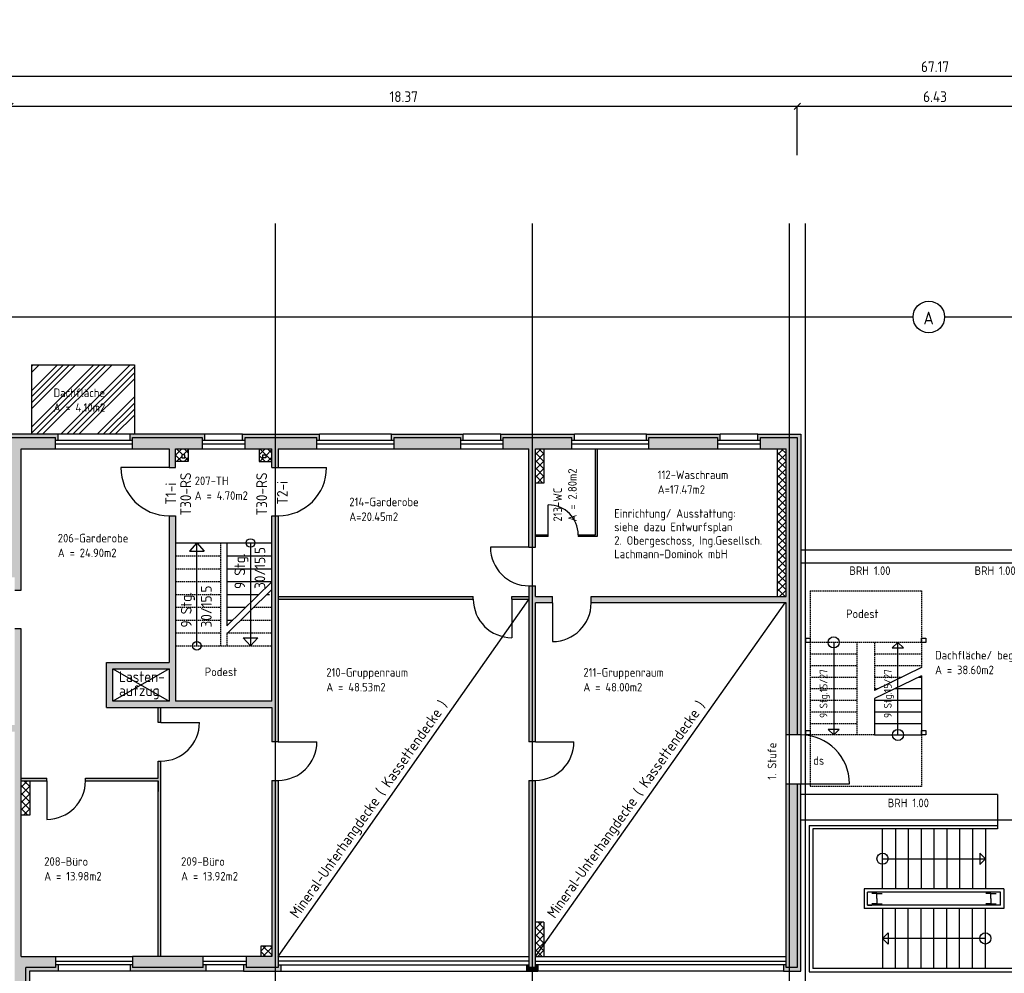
# Model space of a CAD drawing. Extents: x -112620 to -90450, y -13144 to 9644.
# Tile 22 of 34: x -106011 to -103713, y -259 to 1967. Entities that reach past the tile are written whole.
import ezdxf

# ---------------------------------------------------------------- set-up
doc = ezdxf.new("R2010")
doc.units = 0
doc.header["$LTSCALE"] = 0.5
doc.header["$MEASUREMENT"] = 0
doc.linetypes.add('STRICHLINIE', pattern=[19.05, 12.7, -6.35])
doc.layers.get('0').update_dxf_attribs({"linetype": 'CONTINUOUS'})
doc.layers.get('DEFPOINTS').update_dxf_attribs({"linetype": 'CONTINUOUS'})
for name, color, linetype in [('BEMAS', 30, 'CONTINUOUS'), ('BRAND', 12, 'CONTINUOUS'), ('DÄMM', 41, 'CONTINUOUS'), ('HILFSLINIE', 231, 'CONTINUOUS'), ('LAYER1NEUB', 10, 'CONTINUOUS'), ('PROFIL', 200, 'CONTINUOUS'), ('RINGB', 104, 'CONTINUOUS'), ('SCHRAFF', 140, 'CONTINUOUS'), ('SCHRAFF1', 253, 'CONTINUOUS'), ('SCHRAFFB', 254, 'CONTINUOUS'), ('TREPPE', 3, 'CONTINUOUS'), ('WÄRMEÜBER', 240, 'CONTINUOUS')]:
    doc.layers.add(name, color=color, linetype=linetype)
doc.styles.get("Standard").update_dxf_attribs({"font": 'isocp3.shx', "height": 25})
doc.dimstyles.new('M100', dxfattribs={"dimtxt": 35, "dimasz": 15, "dimexe": 5, "dimexo": 5, "dimgap": 10, "dimtad": 1, "dimlfac": 0.01, "dimzin": 0, "dimtxsty": 'STANDARD', "dimblk1": 'OBLIQUE', "dimblk2": 'OBLIQUE', "dimsah": 1, "dimcen": 2.5, "dimdle": 5, "dimazin": 3, "dimtfac": 1, "dimtmove": 0, "dimatfit": 3, "dimtolj": 1, "dimtzin": 0})
pattern_1 = [(45, (-3320, 3310.851), (-8.8388348, 8.8388348), []), (135, (-3320, 3310.851), (-8.8388348, -8.8388348), [])]
pattern_2 = [(45, (-3680, 7521.702), (-8.8388348, 8.8388348), []), (135, (-3680, 7521.702), (-8.8388348, -8.8388348), [])]

# ---------------------------------------------------------------- blocks, each defined once
blk = doc.blocks.new('_OBLIQUE')
at = {"color": 0, "linetype": 'BYBLOCK'}
blk.add_line((-0.5, -0.5), (0.5, 0.5), dxfattribs=at)
blk = doc.blocks.new('*D786')
at = {"color": 0, "linetype": 'BYBLOCK'}
blk.add_line((-104201, -1667.6), (-103548, -1667.6), dxfattribs=at)
at = {"layer": 'DEFPOINTS', "color": 0, "linetype": 'BYBLOCK'}
for p in [(-104196, -1667.6), (-103553, -1667.6), (-103553, -1667.6)]:
    blk.add_point(p, dxfattribs=at)
at = {"color": 0, "linetype": 'BYBLOCK', "xscale": 15, "yscale": 15, "zscale": 15, "rotation": 180}
blk.add_blockref('_OBLIQUE', (-104196, -1667.6), dxfattribs=at)
at = {"color": 0, "linetype": 'BYBLOCK', "xscale": 15, "yscale": 15, "zscale": 15}
blk.add_blockref('_OBLIQUE', (-103553, -1667.6), dxfattribs=at)
at = {"color": 0, "linetype": 'BYBLOCK', "insert": (-103874.5, -1645.1), "char_height": 25, "attachment_point": 5}
blk.add_mtext('\\A1;6.43', dxfattribs=at)
blk = doc.blocks.new('*D787')
at = {"color": 0, "linetype": 'BYBLOCK'}
blk.add_line((-106038, -1667.6), (-104191, -1667.6), dxfattribs=at)
at = {"layer": 'DEFPOINTS', "color": 0, "linetype": 'BYBLOCK'}
for p in [(-106033, -1667.6), (-104196, -1667.6), (-104196, -1667.6)]:
    blk.add_point(p, dxfattribs=at)
at = {"color": 0, "linetype": 'BYBLOCK', "xscale": 15, "yscale": 15, "zscale": 15, "rotation": 180}
blk.add_blockref('_OBLIQUE', (-106033, -1667.6), dxfattribs=at)
at = {"color": 0, "linetype": 'BYBLOCK', "xscale": 15, "yscale": 15, "zscale": 15}
blk.add_blockref('_OBLIQUE', (-104196, -1667.6), dxfattribs=at)
at = {"color": 0, "linetype": 'BYBLOCK', "insert": (-105114.5, -1645.1), "char_height": 25, "attachment_point": 5}
blk.add_mtext('\\A1;18.37', dxfattribs=at)
blk = doc.blocks.new('*D789')
at = {"color": 0, "linetype": 'BYBLOCK'}
blk.add_line((-107238, -1597.6), (-100511, -1597.6), dxfattribs=at)
at = {"layer": 'DEFPOINTS', "color": 0, "linetype": 'BYBLOCK'}
for p in [(-107233, -1597.6), (-100516, -1597.6), (-100516, -1597.6)]:
    blk.add_point(p, dxfattribs=at)
at = {"color": 0, "linetype": 'BYBLOCK', "xscale": 15, "yscale": 15, "zscale": 15, "rotation": 180}
blk.add_blockref('_OBLIQUE', (-107233, -1597.6), dxfattribs=at)
at = {"color": 0, "linetype": 'BYBLOCK', "xscale": 15, "yscale": 15, "zscale": 15}
blk.add_blockref('_OBLIQUE', (-100516, -1597.6), dxfattribs=at)
at = {"color": 0, "linetype": 'BYBLOCK', "insert": (-103874.5, -1575.1), "char_height": 25, "attachment_point": 5}
blk.add_mtext('\\A1;67.17', dxfattribs=at)
blk = doc.blocks.new('*D857')
at = {"color": 0, "linetype": 'BYBLOCK'}
for p, q in [((-107709.7, 7918.6), (-107709.7, 6671.6)), ((-104093, -5451.2), (-103918, -5451.2))]:
    blk.add_line(p, q, dxfattribs=at)
at = {"layer": 'DEFPOINTS', "color": 0, "linetype": 'BYBLOCK'}
for p in [(-107709.7, 7913.6), (-107709.7, 6676.6), (-107709.7, 6676.6), (-104088, -5451.2), (-103923, -5451.2), (-103923, -5451.2)]:
    blk.add_point(p, dxfattribs=at)
at = {"color": 0, "linetype": 'BYBLOCK', "xscale": 15, "yscale": 15, "zscale": 15}
for p, rotation in [((-107709.7, 7913.6), 90), ((-107709.7, 6676.6), 270), ((-104088, -5451.2), 180)]:
    blk.add_blockref('_OBLIQUE', p, dxfattribs=dict(at, rotation=rotation))
blk.add_blockref('_OBLIQUE', (-103923, -5451.2), dxfattribs=at)
at = {"color": 0, "linetype": 'BYBLOCK', "insert": (-107732.2, 7295.1), "char_height": 25, "attachment_point": 5, "rotation": 90}
blk.add_mtext('\\A1;12.37', dxfattribs=at)
at = {"color": 0, "linetype": 'BYBLOCK', "insert": (-104005.5, -5428.7), "char_height": 25, "attachment_point": 5}
blk.add_mtext('\\A1;1.65', dxfattribs=at)
blk = doc.blocks.new('*D858')
at = {"color": 0, "linetype": 'BYBLOCK'}
for p, q in [((-107709.7, 7908.6), (-107709.7, 8218.6)), ((-104843, -5451.2), (-104683, -5451.2))]:
    blk.add_line(p, q, dxfattribs=at)
at = {"layer": 'DEFPOINTS', "color": 0, "linetype": 'BYBLOCK'}
for p in [(-107709.7, 8213.6), (-107709.7, 8213.6), (-107709.7, 7913.6), (-104838, -5451.2), (-104688, -5451.2), (-104688, -5451.2)]:
    blk.add_point(p, dxfattribs=at)
at = {"color": 0, "linetype": 'BYBLOCK', "xscale": 15, "yscale": 15, "zscale": 15}
for p, rotation in [((-107709.7, 8213.6), 90), ((-107709.7, 7913.6), 270), ((-104838, -5451.2), 180)]:
    blk.add_blockref('_OBLIQUE', p, dxfattribs=dict(at, rotation=rotation))
blk.add_blockref('_OBLIQUE', (-104688, -5451.2), dxfattribs=at)
at = {"color": 0, "linetype": 'BYBLOCK', "insert": (-107732.2, 8063.6), "char_height": 25, "attachment_point": 5, "rotation": 90}
blk.add_mtext('\\A1;3.00', dxfattribs=at)
at = {"color": 0, "linetype": 'BYBLOCK', "insert": (-104763, -5428.7), "char_height": 25, "attachment_point": 5}
blk.add_mtext('\\A1;1.50', dxfattribs=at)
blk = doc.blocks.new('*D859')
at = {"color": 0, "linetype": 'BYBLOCK'}
for p, q in [((-100176.1, 8518.6), (-100176.1, 7908.6)), ((-104693, -5451.2), (-104083, -5451.2))]:
    blk.add_line(p, q, dxfattribs=at)
at = {"layer": 'DEFPOINTS', "color": 0, "linetype": 'BYBLOCK'}
for p in [(-100176.1, 8513.6), (-100176.1, 7913.6), (-100176.1, 7913.6), (-104688, -5451.2), (-104088, -5451.2), (-104088, -5451.2)]:
    blk.add_point(p, dxfattribs=at)
at = {"color": 0, "linetype": 'BYBLOCK', "xscale": 15, "yscale": 15, "zscale": 15}
for p, rotation in [((-100176.1, 8513.6), 90), ((-100176.1, 7913.6), 270), ((-104688, -5451.2), 180)]:
    blk.add_blockref('_OBLIQUE', p, dxfattribs=dict(at, rotation=rotation))
blk.add_blockref('_OBLIQUE', (-104088, -5451.2), dxfattribs=at)
at = {"color": 0, "linetype": 'BYBLOCK', "insert": (-100198.6, 8213.6), "char_height": 25, "attachment_point": 5, "rotation": 90}
blk.add_mtext('\\A1;6.00', dxfattribs=at)
at = {"color": 0, "linetype": 'BYBLOCK', "insert": (-104388, -5428.7), "char_height": 25, "attachment_point": 5}
blk.add_mtext('\\A1;6.00', dxfattribs=at)
blk = doc.blocks.new('*D860')
at = {"color": 0, "linetype": 'BYBLOCK'}
for p, q in [((-100176.1, 7918.6), (-100176.1, 6671.6)), ((-104833, -5451.2), (-105428, -5451.2))]:
    blk.add_line(p, q, dxfattribs=at)
at = {"layer": 'DEFPOINTS', "color": 0, "linetype": 'BYBLOCK'}
for p in [(-100176.1, 7913.6), (-100176.1, 6676.6), (-100176.1, 6676.6), (-105423, -5451.2), (-105423, -5451.2), (-104838, -5451.2)]:
    blk.add_point(p, dxfattribs=at)
at = {"color": 0, "linetype": 'BYBLOCK', "xscale": 15, "yscale": 15, "zscale": 15}
for p, rotation in [((-100176.1, 7913.6), 90), ((-100176.1, 6676.6), 270), ((-105423, -5451.2), 180)]:
    blk.add_blockref('_OBLIQUE', p, dxfattribs=dict(at, rotation=rotation))
blk.add_blockref('_OBLIQUE', (-104838, -5451.2), dxfattribs=at)
at = {"color": 0, "linetype": 'BYBLOCK', "insert": (-100198.6, 7295.1), "char_height": 25, "attachment_point": 5, "rotation": 90}
blk.add_mtext('\\A1;12.37', dxfattribs=at)
at = {"color": 0, "linetype": 'BYBLOCK', "insert": (-105130.5, -5428.7), "char_height": 25, "attachment_point": 5}
blk.add_mtext('\\A1;5.85', dxfattribs=at)
blk = doc.blocks.new('*D861')
at = {"color": 0, "linetype": 'BYBLOCK'}
for p, q in [((-103558, 8986.8), (-101711, 8986.8)), ((-105598, -5381.2), (-106038, -5381.2))]:
    blk.add_line(p, q, dxfattribs=at)
at = {"layer": 'DEFPOINTS', "color": 0, "linetype": 'BYBLOCK'}
for p in [(-103553, 8986.8), (-101716, 8986.8), (-101716, 8986.8), (-106033, -5381.2), (-106033, -5381.2), (-105603, -5381.2)]:
    blk.add_point(p, dxfattribs=at)
at = {"color": 0, "linetype": 'BYBLOCK', "xscale": 15, "yscale": 15, "zscale": 15, "rotation": 180}
for p in [(-103553, 8986.8), (-106033, -5381.2)]:
    blk.add_blockref('_OBLIQUE', p, dxfattribs=at)
at = {"color": 0, "linetype": 'BYBLOCK', "xscale": 15, "yscale": 15, "zscale": 15}
for p in [(-101716, 8986.8), (-105603, -5381.2)]:
    blk.add_blockref('_OBLIQUE', p, dxfattribs=at)
at = {"color": 0, "linetype": 'BYBLOCK', "char_height": 25, "attachment_point": 5}
for s, insert in [('\\A1;18.37', (-102634.5, 9009.3)), ('\\A1;4.30', (-105818, -5358.7))]:
    blk.add_mtext(s, dxfattribs=dict(at, insert=insert))

msp = doc.modelspace()

# ---------------------------------------------------------------- hatches: boundary and pattern name
at = {"layer": 'DÄMM'}
for points in [[(-106108.01, 699.878), (-106108.01, 685.111), (-106102.01, 685.111), (-106102.01, 691.878), (-106033.01, 691.878), (-106033.01, 991.878), (-105927.01, 991.878), (-105927.01, 985.111), (-105921.01, 985.111), (-105921.01, 999.878), (-106041.01, 999.878), (-106041.01, 699.878)], [(-105584.51, 991.878), (-105584.51, 985.111), (-105578.51, 985.111), (-105578.51, 999.878), (-105753.01, 999.878), (-105753.01, 985.111), (-105747.01, 985.111), (-105747.01, 991.878)], [(-105490.51, 999.878), (-105490.51, 985.111), (-105484.51, 985.111), (-105484.51, 991.878), (-105317.01, 991.878), (-105317.01, 985.111), (-105311.01, 985.111), (-105311.01, 999.878)], [(-104982.01, 991.878), (-104982.01, 985.111), (-104976.01, 985.111), (-104976.01, 999.878), (-105143.01, 999.878), (-105143.01, 985.111), (-105137.01, 985.111), (-105137.01, 991.878)], [(-104888.01, 999.878), (-104888.01, 985.111), (-104882.01, 985.111), (-104882.01, 991.878), (-104722.01, 991.878), (-104722.01, 985.111), (-104716.01, 985.111), (-104716.01, 999.878)], [(-104548.01, 999.878), (-104548.01, 985.111), (-104542.01, 985.111), (-104542.01, 991.878), (-104382.01, 991.878), (-104382.01, 985.111), (-104376.01, 985.111), (-104376.01, 999.878)], [(-104196.01, 991.878), (-104196.01, 297.878), (-104188.01, 297.878), (-104188.01, 999.878), (-104288.01, 999.878), (-104288.01, 985.111), (-104282.01, 985.111), (-104282.01, 991.878)], [(-104188.01, -253.122), (-104188.01, 183.878), (-104196.01, 183.878), (-104196.01, -245.122), (-104222.01, -245.122), (-104222.01, -238.354), (-104228.01, -238.354), (-104228.01, -253.122)], [(-105996.01, -245.122), (-105996.01, -545.122), (-106022.01, -545.122), (-106022.01, -538.354), (-106028.01, -538.354), (-106028.01, -553.122), (-105988.01, -553.122), (-105988.01, -253.122), (-105921.01, -253.122), (-105921.01, -238.354), (-105927.01, -238.354), (-105927.01, -245.122)], [(-105747.01, -245.122), (-105747.01, -238.354), (-105753.01, -238.354), (-105753.01, -253.122), (-105576.01, -253.122), (-105576.01, -238.354), (-105582.01, -238.354), (-105582.01, -245.122)], [(-105482.01, -245.122), (-105482.01, -238.354), (-105488.01, -238.354), (-105488.01, -253.122), (-105401.01, -253.122), (-105401.01, -238.354), (-105407.01, -238.354), (-105407.01, -245.122)], [(-104822.01, -245.122), (-104822.01, -238.354), (-104828.01, -238.354), (-104828.01, -253.122), (-104801.01, -253.122), (-104801.01, -238.354), (-104807.01, -238.354), (-104807.01, -245.122)]]:
    msp.add_hatch(color=256, dxfattribs=at).paths.add_polyline_path(points)
at = {"layer": 'LAYER1NEUB'}
h = msp.add_hatch(dxfattribs=at)
h.set_pattern_fill('ANSI37', color=256, scale=100, style=0)
h.set_pattern_definition(pattern_1)
h.paths.add_polyline_path([(-105617.01, 935.878), (-105617.01, 965.878), (-105647.01, 965.878), (-105647.01, 935.878)])
h.paths.add_polyline_path([(-105632.51, 944.378), (-105632.51, 951.378), (-105625.51, 951.378), (-105625.51, 944.378)], flags=16)
h = msp.add_hatch(dxfattribs=at)
h.set_pattern_fill('ANSI37', color=256, scale=100, style=0)
h.set_pattern_definition(pattern_1)
h.paths.add_polyline_path([(-105422.01, 935.878), (-105422.01, 965.878), (-105452.01, 965.878), (-105452.01, 935.878)])
h.paths.add_polyline_path([(-105436.51, 944.378), (-105443.51, 944.378), (-105443.51, 951.378), (-105436.51, 951.378)], flags=16)
h = msp.add_hatch(dxfattribs=at)
h.set_pattern_fill('ANSI37', color=256, scale=100, style=0)
h.set_pattern_definition(pattern_2)
h.paths.add_polyline_path([(-104787.01, 965.878), (-104807.01, 965.878), (-104807.01, 885.878), (-104787.01, 885.878)])
h = msp.add_hatch(dxfattribs=at)
h.set_pattern_fill('ANSI37', color=256, scale=100, style=0)
h.set_pattern_definition(pattern_2)
h.paths.add_polyline_path([(-104222.01, 965.878), (-104242.01, 965.878), (-104242.01, 620.878), (-104222.01, 620.878)])
h = msp.add_hatch(dxfattribs=at)
h.set_pattern_fill('ANSI37', color=256, scale=100, style=0)
h.set_pattern_definition([(135, (-207749.021, 6921.702), (8.8388348, 8.8388348), []), (45, (-207749.021, 6921.702), (8.8388348, -8.8388348), [])])
h.paths.add_polyline_path([(-106007.01, 190.878), (-105987.01, 190.878), (-105987.01, 110.878), (-106007.01, 110.878)])
h = msp.add_hatch(dxfattribs=at)
h.set_pattern_fill('ANSI37', color=256, scale=100, style=0)
h.set_pattern_definition([(135, (-206549.021, 6591.702), (8.8388348, 8.8388348), []), (45, (-206549.021, 6591.702), (8.8388348, -8.8388348), [])])
h.paths.add_polyline_path([(-104807.01, -139.122), (-104787.01, -139.122), (-104787.01, -219.122), (-104807.01, -219.122)])
h = msp.add_hatch(dxfattribs=at)
h.set_pattern_fill('ANSI37', color=256, scale=100, style=0)
h.set_pattern_definition([(135, (-207749.021, 3310.851), (8.8388348, 8.8388348), []), (45, (-207749.021, 3310.851), (8.8388348, -8.8388348), [])])
h.paths.add_polyline_path([(-105447.01, -194.122), (-105422.01, -194.122), (-105422.01, -219.122), (-105447.01, -219.122)])
at = {"layer": 'RINGB'}
for points in [[(-105927.01, 991.878), (-106033.01, 991.878), (-106033.01, 691.878), (-106102.01, 691.878), (-106102.01, 665.878), (-106022.01, 665.878), (-106022.01, 635.878), (-106007.01, 635.878), (-106007.01, 965.878), (-105927.01, 965.878)], [(-105584.51, 991.878), (-105747.01, 991.878), (-105747.01, 965.878), (-105662.01, 965.878), (-105662.01, 921.878), (-105647.01, 921.878), (-105647.01, 965.878), (-105584.51, 965.878)], [(-105317.01, 991.878), (-105484.51, 991.878), (-105484.51, 965.878), (-105422.01, 965.878), (-105422.01, 921.878), (-105407.01, 921.878), (-105407.01, 965.878), (-105317.01, 965.878)], [(-104982.01, 991.878), (-105137.01, 991.878), (-105137.01, 965.878), (-104982.01, 965.878)], [(-104722.01, 965.878), (-104722.01, 991.878), (-104882.01, 991.878), (-104882.01, 965.878), (-104822.01, 965.878), (-104822.01, 735.878), (-104807.01, 735.878), (-104807.01, 965.878)], [(-104196.01, 991.878), (-104282.01, 991.878), (-104282.01, 965.878), (-104222.01, 965.878), (-104222.01, 620.878), (-104677.01, 620.878), (-104677.01, 605.878), (-104222.01, 605.878), (-104222.01, 297.878), (-104196.01, 297.878)], [(-104382.01, 965.878), (-104382.01, 991.878), (-104542.01, 991.878), (-104542.01, 965.878)], [(-104767.01, 620.878), (-104807.01, 620.878), (-104807.01, 645.878), (-104822.01, 645.878), (-104822.01, 281.878), (-104807.01, 281.878), (-104807.01, 605.878), (-104767.01, 605.878)], [(-106007.01, 545.878), (-106022.01, 545.878), (-106022.01, 320.878), (-106477.01, 320.878), (-106477.01, 305.878), (-106022.01, 305.878), (-106022.01, -545.122), (-105996.01, -545.122), (-105996.01, -245.122), (-105927.01, -245.122), (-105927.01, -219.122), (-106007.01, -219.122)], [(-105407.01, 191.878), (-105422.01, 191.878), (-105422.01, -219.122), (-105482.01, -219.122), (-105482.01, -245.122), (-105407.01, -245.122)], [(-104807.01, 191.878), (-104822.01, 191.878), (-104822.01, -245.122), (-104807.01, -245.122)], [(-104196.01, 183.878), (-104222.01, 183.878), (-104222.01, -245.122), (-104196.01, -245.122)], [(-105582.01, -219.122), (-105747.01, -219.122), (-105747.01, -245.122), (-105582.01, -245.122)]]:
    msp.add_hatch(color=256, dxfattribs=at).paths.add_polyline_path(points)
h = msp.add_hatch(color=256, dxfattribs=at)
h.paths.add_polyline_path([(-104777.01, 764.878), (-104807.01, 764.878), (-104807.01, 760.878), (-104777.01, 760.878)])
h.paths.add_polyline_path([(-104663.01, 965.878), (-104667.01, 965.878), (-104667.01, 764.878), (-104707.01, 764.878), (-104707.01, 760.878), (-104663.01, 760.878)])
h = msp.add_hatch(color=256, dxfattribs=at)
h.paths.add_polyline_path([(-105647.01, 809.378), (-105662.01, 809.378), (-105662.01, 466.878), (-105808.01, 466.878), (-105808.01, 361.878), (-105422.01, 361.878), (-105422.01, 281.878), (-105407.01, 281.878), (-105407.01, 809.378), (-105422.01, 809.378), (-105422.01, 376.878), (-105647.01, 376.878)])
h.paths.add_polyline_path([(-105662.01, 451.878), (-105662.01, 376.878), (-105793.01, 376.878), (-105793.01, 451.878)], flags=16)
h = msp.add_hatch(color=256, dxfattribs=at)
h.paths.add_polyline_path([(-104822.01, 620.878), (-104862.01, 620.878), (-104862.01, 614.878), (-104822.01, 614.878)])
h.paths.add_polyline_path([(-104952.01, 620.878), (-105407.01, 620.878), (-105407.01, 614.878), (-104952.01, 614.878)])
h = msp.add_hatch(color=256, dxfattribs=at)
h.paths.add_polyline_path([(-105681.01, 236.878), (-105687.01, 236.878), (-105687.01, 196.878), (-105857.01, 196.878), (-105857.01, 190.878), (-105687.01, 190.878), (-105687.01, -219.122), (-105681.01, -219.122)])
h.paths.add_polyline_path([(-105947.01, 196.878), (-106007.01, 196.878), (-106007.01, 190.878), (-105947.01, 190.878)])
h.paths.add_polyline_path([(-105681.01, 361.878), (-105687.01, 361.878), (-105687.01, 326.878), (-105681.01, 326.878)])
at = {"layer": 'SCHRAFF1'}
h = msp.add_hatch(dxfattribs=at)
h.set_pattern_fill('ANSI34', color=256, scale=80, style=0)
h.paths.add_polyline_path([(-105743.01, 1161.878), (-105983.01, 1161.878), (-105983.01, 999.878), (-105921.01, 999.878), (-105753.01, 999.878), (-105743.01, 999.878)])
h.paths.add_polyline_path([(-105933.311, 1048.313), (-105802.604, 1048.313), (-105802.604, 1076.831), (-105933.311, 1076.831)], flags=24)
h.paths.add_polyline_path([(-105933.628, 1081.293), (-105799.488, 1081.293), (-105799.488, 1111.711), (-105933.628, 1111.711)], flags=24)

# ---------------------------------------------------------------- linework, layer by layer
at = {"layer": 'BEMAS'}
msp.add_line((-104196.01, 1651.335), (-104196.01, 1765.135), dxfattribs=at)
at = {"layer": 'HILFSLINIE'}
for p, q in [((-105414.51, 1491.878), (-105414.51, -742.981)), ((-104814.51, 1491.878), (-104814.51, -742.981)), ((-104214.51, 1491.878), (-104214.51, -351.652)), ((-104177.51, 1491.878), (-104177.51, -277.568)), ((-107422.592, 1273.378), (-103925.799, 1273.378)), ((-103852.06, 1273.378), (-103553.01, 1273.378))]:
    msp.add_line(p, q, dxfattribs=at)
msp.add_circle((-103888.929, 1273.378), 36.869, dxfattribs=at)
at = {"layer": 'LAYER1NEUB'}
for p, q in [((-105617.01, 965.878), (-105617.01, 935.878)), ((-105452.01, 965.878), (-105452.01, 935.878)), ((-104787.01, 965.878), (-104787.01, 885.878)), ((-104787.01, 965.878), (-104787.01, 885.878)), ((-104242.01, 620.878), (-104242.01, 965.878)), ((-105617.01, 935.878), (-105647.01, 935.878)), ((-105452.01, 935.878), (-105422.01, 935.878)), ((-104787.01, 885.878), (-104807.01, 885.878)), ((-104787.01, 885.878), (-104807.01, 885.878)), ((-104777.01, 764.878), (-104777.01, 834.878)), ((-104822.01, 735.878), (-104912.01, 735.878)), ((-105407.01, -219.122), (-104822.01, 613.611)), ((-104862.01, 614.878), (-104862.01, 524.878)), ((-104807.01, -219.122), (-104224.158, 605.878)), ((-104767.01, 605.878), (-104767.01, 515.878)), ((-105681.01, 326.878), (-105591.01, 326.878)), ((-105407.01, 281.878), (-105317.01, 281.878)), ((-104807.01, 281.878), (-104717.01, 281.878)), ((-105987.01, 190.878), (-105987.01, 110.878)), ((-105947.01, 190.878), (-105947.01, 100.878)), ((-104188.01, 183.878), (-104074.01, 183.878)), ((-105987.01, 110.878), (-106007.01, 110.878)), ((-103729.01, 99.878), (-103724.51, 99.878)), ((-104787.01, -139.122), (-104807.01, -139.122)), ((-104787.01, -139.122), (-104787.01, -219.122)), ((-105447.01, -219.122), (-105447.01, -194.122)), ((-105447.01, -194.122), (-105422.01, -194.122))]:
    msp.add_line(p, q, dxfattribs=at)
for centre, radius, start, end in [((-104777.01, 764.878), 70, 0, 90), ((-104822.01, 735.878), 90, 180, 270), ((-104862.01, 614.878), 90, 180, 270), ((-104767.01, 605.878), 90, 270, 0), ((-105681.01, 326.878), 90, 270, 0), ((-105407.01, 281.878), 90, 270, 0), ((-104807.01, 281.878), 90, 270, 0), ((-104188.01, 183.878), 114, 0, 90), ((-105947.01, 190.878), 90, 270, 0)]:
    msp.add_arc(centre, radius, start, end, dxfattribs=at)
at = {"layer": 'PROFIL'}
for p, q in [((-105625.51, 951.378), (-105632.51, 951.378)), ((-105632.51, 951.378), (-105632.51, 944.378)), ((-105632.51, 944.378), (-105625.51, 944.378)), ((-105625.51, 944.378), (-105625.51, 951.378)), ((-105443.51, 951.378), (-105436.51, 951.378)), ((-105443.51, 944.378), (-105443.51, 951.378)), ((-105436.51, 944.378), (-105443.51, 944.378)), ((-105436.51, 951.378), (-105436.51, 944.378)), ((-104188.01, 699.878), (-103563.639, 699.878)), ((-104176.01, 513.878), (-104176.01, 523.878)), ((-104176.01, 523.878), (-104166.01, 523.878)), ((-104166.01, 513.878), (-104176.01, 513.878)), ((-104166.01, 523.878), (-104166.01, 513.878)), ((-104111.01, 513.878), (-104111.01, 297.878)), ((-103961.01, 513.878), (-103974.164, 500.805)), ((-103961.01, 297.878), (-103961.01, 513.878)), ((-103961.01, 513.878), (-103947.857, 500.805)), ((-103906.01, 513.878), (-103906.01, 523.878)), ((-103906.01, 523.878), (-103896.01, 523.878)), ((-103896.01, 513.878), (-103906.01, 513.878)), ((-103896.01, 523.878), (-103896.01, 513.878)), ((-103974.164, 500.805), (-103947.857, 500.805)), ((-103906.01, 455.05), (-104016.01, 401.784)), ((-103906.01, 436.004), (-104016.01, 382.738)), ((-103912.464, 432.878), (-103906.01, 432.878)), ((-103906.01, 436.004), (-103906.01, 297.878)), ((-103968.223, 405.878), (-103906.01, 405.878)), ((-104016.01, 382.738), (-104016.01, 297.878)), ((-104016.01, 378.878), (-103906.01, 378.878)), ((-104016.01, 351.878), (-103906.01, 351.878)), ((-104016.01, 324.878), (-103906.01, 324.878)), ((-104176.01, 297.878), (-104176.01, 307.878)), ((-104176.01, 307.878), (-104166.01, 307.878)), ((-104166.01, 307.878), (-104166.01, 297.878)), ((-104111.01, 297.878), (-104124.164, 310.952)), ((-104097.857, 310.952), (-104124.164, 310.952)), ((-104111.01, 297.878), (-104097.857, 310.952)), ((-103906.01, 297.878), (-103906.01, 307.878)), ((-103906.01, 307.878), (-103896.01, 307.878)), ((-103896.01, 307.878), (-103896.01, 297.878)), ((-104166.01, 297.878), (-104176.01, 297.878)), ((-104016.01, 297.878), (-103906.01, 297.878)), ((-103896.01, 297.878), (-103906.01, 297.878)), ((-103729.01, 158.878), (-104188.01, 158.878)), ((-103729.01, 158.878), (-103729.01, 78.878)), ((-104168.01, 86.878), (-103729.01, 86.878)), ((-104168.01, 86.878), (-104168.01, -255.122)), ((-104160.01, 78.878), (-104160.01, -247.122)), ((-103729.01, 78.878), (-104160.01, 78.878)), ((-103997.01, -61.122), (-103997.01, 78.878)), ((-103967.01, 78.878), (-103967.01, -61.122)), ((-103937.01, 78.878), (-103937.01, -61.122)), ((-103907.01, 78.878), (-103907.01, -61.122)), ((-103877.01, 78.878), (-103877.01, -61.122)), ((-103847.01, 78.878), (-103847.01, -61.122)), ((-103817.01, 78.878), (-103817.01, -61.122)), ((-103787.01, 78.878), (-103787.01, -61.122)), ((-103757.01, 78.878), (-103757.01, -61.122)), ((-103997.01, 8.878), (-103757.01, 8.878)), ((-103757.01, 8.878), (-103770.084, 22.032)), ((-103770.084, 22.032), (-103770.084, -4.275)), ((-103757.01, 8.878), (-103770.084, -4.275)), ((-103714.01, -61.122), (-104040.01, -61.122)), ((-104040.01, -61.122), (-104040.01, -107.122)), ((-103714.01, -61.122), (-103714.01, -107.122)), ((-103722.01, -69.122), (-104032.01, -69.122)), ((-104032.01, -99.122), (-104032.01, -69.122)), ((-104010.01, -72.122), (-104022.01, -72.122)), ((-104010.01, -84.122), (-104010.01, -72.122)), ((-104010.01, -72.122), (-103998.01, -72.122)), ((-104010.01, -84.122), (-104010.01, -96.122)), ((-103744.01, -72.122), (-103756.01, -72.122)), ((-103744.01, -84.122), (-103744.01, -72.122)), ((-103744.01, -72.122), (-103732.01, -72.122)), ((-103744.01, -84.122), (-103744.01, -96.122)), ((-103722.01, -99.122), (-103722.01, -69.122)), ((-103714.01, -107.122), (-104040.01, -107.122)), ((-103722.01, -99.122), (-104032.01, -99.122)), ((-104032.01, -99.122), (-104022.01, -99.122)), ((-104010.01, -96.122), (-104022.01, -96.122)), ((-104010.01, -96.122), (-103998.01, -96.122)), ((-103997.01, -107.122), (-103997.01, -247.122)), ((-103967.01, -247.122), (-103967.01, -107.122)), ((-103937.01, -247.122), (-103937.01, -107.122)), ((-103907.01, -247.122), (-103907.01, -107.122)), ((-103877.01, -247.122), (-103877.01, -107.122)), ((-103847.01, -247.122), (-103847.01, -107.122)), ((-103817.01, -247.122), (-103817.01, -107.122)), ((-103787.01, -247.122), (-103787.01, -107.122)), ((-103757.01, -247.122), (-103757.01, -107.122)), ((-103744.01, -96.122), (-103756.01, -96.122)), ((-103744.01, -96.122), (-103732.01, -96.122)), ((-103997.01, -177.122), (-103983.937, -163.968)), ((-103757.01, -177.122), (-103997.01, -177.122)), ((-103997.01, -177.122), (-103983.937, -190.275)), ((-103983.937, -163.968), (-103983.937, -190.275)), ((-103594.01, -247.122), (-104160.01, -247.122)), ((-104168.01, -255.122), (-103586.01, -255.122))]:
    msp.add_line(p, q, dxfattribs=at)
at = {"layer": 'PROFIL', "linetype": 'STRICHLINIE', "ltscale": 0.5}
for p, q in [((-104166.01, 633.878), (-104166.01, 177.878)), ((-104166.01, 633.878), (-103906.01, 633.878)), ((-103906.01, 633.878), (-103906.01, 455.05)), ((-103906.01, 513.878), (-104166.01, 513.878)), ((-104056.01, 297.878), (-104056.01, 513.878)), ((-103906.01, 513.878), (-104016.01, 513.878)), ((-104016.01, 513.878), (-104016.01, 401.784)), ((-104166.01, 486.878), (-104056.01, 486.878)), ((-104016.01, 486.878), (-103906.01, 486.878)), ((-104166.01, 459.878), (-104056.01, 459.878)), ((-104016.01, 459.878), (-103906.01, 459.878)), ((-104166.01, 432.878), (-104056.01, 432.878)), ((-104016.01, 432.878), (-103951.797, 432.878)), ((-104166.01, 405.878), (-104056.01, 405.878)), ((-104016.01, 405.878), (-104007.555, 405.878)), ((-104166.01, 378.878), (-104056.01, 378.878)), ((-104166.01, 351.878), (-104056.01, 351.878)), ((-104166.01, 324.878), (-104056.01, 324.878)), ((-104016.01, 297.878), (-104166.01, 297.878)), ((-103906.01, 297.878), (-103906.01, 177.878)), ((-103906.01, 177.878), (-104166.01, 177.878))]:
    msp.add_line(p, q, dxfattribs=at)
at = {"layer": 'PROFIL'}
for centre in [(-104111.01, 513.878), (-103961.01, 297.878), (-103997.01, 8.878), (-103757.01, -177.122)]:
    msp.add_circle(centre, 13.018, dxfattribs=at)
at = {"layer": 'SCHRAFF'}
for p, q in [((-106033.01, 991.878), (-105927.01, 991.878)), ((-105927.01, 965.878), (-105927.01, 991.878)), ((-105747.01, 965.878), (-105747.01, 991.878)), ((-105747.01, 991.878), (-105584.51, 991.878)), ((-105584.51, 991.878), (-105584.51, 965.878)), ((-105484.51, 965.878), (-105484.51, 991.878)), ((-105484.51, 991.878), (-105317.01, 991.878)), ((-105317.01, 965.878), (-105317.01, 991.878)), ((-105137.01, 965.878), (-105137.01, 991.878)), ((-105137.01, 991.878), (-104982.01, 991.878)), ((-104982.01, 991.878), (-104982.01, 965.878)), ((-104882.01, 965.878), (-104882.01, 991.878)), ((-104882.01, 991.878), (-104722.01, 991.878)), ((-104722.01, 965.878), (-104722.01, 991.878)), ((-104542.01, 965.878), (-104542.01, 991.878)), ((-104542.01, 991.878), (-104382.01, 991.878)), ((-104382.01, 991.878), (-104382.01, 965.878)), ((-104282.01, 965.878), (-104282.01, 991.878)), ((-104282.01, 991.878), (-104196.01, 991.878)), ((-104196.01, 991.878), (-104196.01, 297.878)), ((-106007.01, 635.878), (-106007.01, 965.878)), ((-106007.01, 965.878), (-105662.01, 965.878)), ((-105747.01, 985.111), (-105927.01, 985.111)), ((-105927.01, 977.111), (-105747.01, 977.111)), ((-105779.01, 965.878), (-105662.01, 965.878)), ((-105662.01, 965.878), (-105662.01, 921.878)), ((-105647.01, 921.878), (-105647.01, 965.878)), ((-105647.01, 965.878), (-105422.01, 965.878)), ((-105484.51, 985.111), (-105584.51, 985.111)), ((-105584.51, 977.111), (-105484.51, 977.111)), ((-105422.01, 921.878), (-105422.01, 965.878)), ((-105407.01, 965.878), (-105407.01, 921.878)), ((-105407.01, 965.878), (-104822.01, 965.878)), ((-105137.01, 985.111), (-105317.01, 985.111)), ((-105317.01, 977.111), (-105137.01, 977.111)), ((-104882.01, 985.111), (-104982.01, 985.111)), ((-104982.01, 977.111), (-104882.01, 977.111)), ((-104822.01, 735.878), (-104822.01, 965.878)), ((-104807.01, 965.878), (-104222.01, 965.878)), ((-104807.01, 735.878), (-104807.01, 965.878)), ((-104542.01, 985.111), (-104722.01, 985.111)), ((-104722.01, 977.111), (-104542.01, 977.111)), ((-104667.01, 764.878), (-104667.01, 965.878)), ((-104663.01, 965.878), (-104663.01, 760.878)), ((-104282.01, 985.111), (-104382.01, 985.111)), ((-104382.01, 977.111), (-104282.01, 977.111)), ((-104222.01, 620.878), (-104222.01, 965.878)), ((-105662.01, 921.878), (-105774.51, 921.878)), ((-105662.01, 921.878), (-105647.01, 921.878)), ((-105422.01, 921.878), (-105407.01, 921.878)), ((-105407.01, 921.878), (-105294.51, 921.878)), ((-105662.01, 809.378), (-105662.01, 466.878)), ((-105662.01, 809.378), (-105647.01, 809.378)), ((-105647.01, 809.378), (-105647.01, 376.878)), ((-105422.01, 376.878), (-105422.01, 809.378)), ((-105422.01, 809.378), (-105407.01, 809.378)), ((-105407.01, 809.378), (-105407.01, 281.878)), ((-104807.01, 764.878), (-104777.01, 764.878)), ((-104777.01, 760.878), (-104807.01, 760.878)), ((-104777.01, 760.878), (-104777.01, 764.878)), ((-104707.01, 764.878), (-104707.01, 760.878)), ((-104707.01, 764.878), (-104667.01, 764.878)), ((-104663.01, 760.878), (-104707.01, 760.878)), ((-104822.01, 735.878), (-104807.01, 735.878)), ((-104188.01, 729.878), (-103563.639, 729.878)), ((-104822.01, 645.878), (-104807.01, 645.878)), ((-104822.01, 645.878), (-104822.01, 281.878)), ((-104807.01, 620.878), (-104807.01, 645.878)), ((-106022.01, 635.878), (-106007.01, 635.878)), ((-105407.01, 620.878), (-104952.01, 620.878)), ((-104952.01, 614.878), (-104952.01, 620.878)), ((-104862.01, 614.878), (-104862.01, 620.878)), ((-104862.01, 620.878), (-104822.01, 620.878)), ((-104807.01, 620.878), (-104767.01, 620.878)), ((-104767.01, 605.878), (-104767.01, 620.878)), ((-104677.01, 605.878), (-104677.01, 620.878)), ((-104677.01, 620.878), (-104222.01, 620.878)), ((-105407.01, 614.878), (-104952.01, 614.878)), ((-104862.01, 614.878), (-104822.01, 614.878)), ((-104767.01, 605.878), (-104807.01, 605.878)), ((-104807.01, 281.878), (-104807.01, 605.878)), ((-104222.01, 605.878), (-104677.01, 605.878)), ((-104222.01, -245.122), (-104222.01, 605.878)), ((-106007.01, 545.878), (-106022.01, 545.878)), ((-106007.01, -219.122), (-106007.01, 545.878)), ((-105808.01, 361.878), (-105808.01, 466.878)), ((-105808.01, 466.878), (-105662.01, 466.878)), ((-105793.01, 376.878), (-105793.01, 451.878)), ((-105793.01, 451.878), (-105662.01, 451.878)), ((-105793.01, 451.878), (-105662.01, 376.878)), ((-105662.01, 451.878), (-105793.01, 376.878)), ((-105662.01, 451.878), (-105662.01, 376.878)), ((-105662.01, 376.878), (-105793.01, 376.878)), ((-105422.01, 376.878), (-105647.01, 376.878)), ((-105808.01, 361.878), (-105422.01, 361.878)), ((-105687.01, 326.878), (-105687.01, 361.878)), ((-105681.01, 326.878), (-105681.01, 361.878)), ((-105422.01, 361.878), (-105422.01, 281.878)), ((-105681.01, 326.878), (-105687.01, 326.878)), ((-105407.01, 281.878), (-105422.01, 281.878)), ((-104807.01, 281.878), (-104822.01, 281.878)), ((-104188.01, 297.878), (-104222.01, 297.878)), ((-104188.01, 297.878), (-104188.01, 183.878)), ((-105687.01, 236.878), (-105681.01, 236.878)), ((-105687.01, 196.878), (-105687.01, 236.878)), ((-105681.01, -219.122), (-105681.01, 236.878)), ((-106007.01, 196.878), (-105947.01, 196.878)), ((-106007.01, 190.878), (-105947.01, 190.878)), ((-106007.01, 190.878), (-105947.01, 190.878)), ((-105947.01, 190.878), (-105947.01, 196.878)), ((-105857.01, 190.878), (-105857.01, 196.878)), ((-105857.01, 196.878), (-105687.01, 196.878)), ((-105857.01, 190.878), (-105691.01, 190.878)), ((-105857.01, 190.878), (-105687.01, 190.878)), ((-105687.01, 190.878), (-105687.01, 165.878)), ((-105687.01, -219.122), (-105687.01, 190.878)), ((-105422.01, 191.878), (-105407.01, 191.878)), ((-105422.01, 191.878), (-105422.01, -219.122)), ((-105407.01, 191.878), (-105407.01, -245.122)), ((-104822.01, 191.878), (-104822.01, -245.122)), ((-104822.01, 191.878), (-104807.01, 191.878)), ((-104807.01, -245.122), (-104807.01, 191.878)), ((-104222.01, 183.878), (-104188.01, 183.878)), ((-104196.01, 183.878), (-104196.01, -245.122)), ((-104188.01, 99.878), (-103561.01, 99.878)), ((-106007.01, -219.122), (-105747.01, -219.122)), ((-105927.01, -219.122), (-105927.01, -245.122)), ((-105747.01, -219.122), (-105747.01, -245.122)), ((-105422.01, -219.122), (-105747.01, -219.122)), ((-105582.01, -245.122), (-105582.01, -219.122)), ((-105482.01, -219.122), (-105482.01, -245.122)), ((-105407.01, -219.122), (-104822.01, -219.122)), ((-104807.01, -219.122), (-104222.01, -219.122)), ((-105996.01, -545.122), (-105996.01, -245.122)), ((-105927.01, -245.122), (-105996.01, -245.122)), ((-105927.01, -230.354), (-105747.01, -230.354)), ((-105747.01, -238.354), (-105927.01, -238.354)), ((-105582.01, -245.122), (-105747.01, -245.122)), ((-105582.01, -230.354), (-105482.01, -230.354)), ((-105482.01, -238.354), (-105582.01, -238.354)), ((-105407.01, -245.122), (-105482.01, -245.122)), ((-104822.01, -230.354), (-105407.01, -230.354)), ((-105407.01, -238.354), (-104822.01, -238.354)), ((-104807.01, -245.122), (-104822.01, -245.122)), ((-104807.01, -230.354), (-104222.01, -230.354)), ((-104222.01, -238.354), (-104807.01, -238.354)), ((-104196.01, -245.122), (-104222.01, -245.122))]:
    msp.add_line(p, q, dxfattribs=at)
for centre, start, end in [((-105662.01, 921.878), 180, 270), ((-105407.01, 921.878), 270, 0)]:
    msp.add_arc(centre, 112.5, start, end, dxfattribs=at)
at = {"layer": 'SCHRAFFB'}
for p, q in [((-105983.01, 1161.878), (-105743.01, 1161.878)), ((-105983.01, 1161.878), (-105983.01, 999.878)), ((-105743.01, 1161.878), (-105743.01, 999.878)), ((-105753.01, 999.878), (-105921.01, 999.878)), ((-105490.51, 999.878), (-105578.51, 999.878)), ((-105143.01, 999.878), (-105311.01, 999.878)), ((-104888.01, 999.878), (-104976.01, 999.878)), ((-104548.01, 999.878), (-104716.01, 999.878)), ((-104288.01, 999.878), (-104376.01, 999.878)), ((-105753.01, -253.122), (-105921.01, -253.122)), ((-105488.01, -253.122), (-105576.01, -253.122)), ((-105401.01, -253.122), (-104828.01, -253.122)), ((-104228.01, -253.122), (-104801.01, -253.122))]:
    msp.add_line(p, q, dxfattribs=at)
at = {"layer": 'TREPPE'}
for p, q in [((-105647.01, 745.878), (-105527.01, 745.878)), ((-105597.01, 745.878), (-105614.086, 727.14)), ((-105597.01, 505.878), (-105597.01, 745.878)), ((-105597.01, 745.878), (-105579.934, 727.14)), ((-105527.01, 745.878), (-105527.01, 552.601)), ((-105527.01, 745.878), (-105422.01, 745.878)), ((-105472.01, 745.878), (-105472.01, 505.878)), ((-105614.086, 727.14), (-105579.934, 727.14)), ((-105527.01, 715.878), (-105422.01, 715.878)), ((-105527.01, 685.878), (-105422.01, 685.878)), ((-105527.01, 655.878), (-105422.01, 655.878)), ((-105527.01, 552.601), (-105422.01, 655.607)), ((-105527.01, 534.231), (-105422.01, 637.237)), ((-105527.01, 625.878), (-105452.315, 625.878)), ((-105527.01, 595.878), (-105482.895, 595.878)), ((-105527.01, 565.878), (-105513.476, 565.878)), ((-105472.01, 505.878), (-105489.086, 524.617)), ((-105489.086, 524.617), (-105454.934, 524.617)), ((-105472.01, 505.878), (-105454.934, 524.617))]:
    msp.add_line(p, q, dxfattribs=at)
at = {"layer": 'TREPPE', "linetype": 'STRICHLINIE', "ltscale": 0.5}
for p, q in [((-105542.01, 745.878), (-105542.01, 505.878)), ((-105647.01, 715.878), (-105542.01, 715.878)), ((-105647.01, 685.878), (-105542.01, 685.878)), ((-105647.01, 655.878), (-105542.01, 655.878)), ((-105647.01, 625.878), (-105542.01, 625.878)), ((-105647.01, 595.878), (-105542.01, 595.878)), ((-105464.17, 595.878), (-105422.01, 595.878)), ((-105647.01, 565.878), (-105542.01, 565.878)), ((-105494.75, 565.878), (-105422.01, 565.878)), ((-105647.01, 535.878), (-105542.01, 535.878)), ((-105527.01, 535.878), (-105422.01, 535.878)), ((-105527.01, 534.231), (-105527.01, 505.878)), ((-105647.01, 505.878), (-105422.01, 505.878))]:
    msp.add_line(p, q, dxfattribs=at)
at = {"layer": 'TREPPE', "linetype": 'STRICHLINIE'}
msp.add_line((-105433.589, 625.878), (-105422.01, 625.878), dxfattribs=at)
at = {"layer": 'TREPPE'}
for centre in [(-105472.01, 745.878), (-105597.01, 505.878)]:
    msp.add_circle(centre, 10, dxfattribs=at)
at = {"layer": 'WÄRMEÜBER'}
for p, q in [((-105921.01, 999.878), (-106041.01, 999.878)), ((-105921.01, 985.111), (-105921.01, 999.878)), ((-105578.51, 999.878), (-105753.01, 999.878)), ((-105753.01, 985.111), (-105753.01, 999.878)), ((-105578.51, 985.111), (-105578.51, 999.878)), ((-105490.51, 985.111), (-105490.51, 999.878)), ((-105490.51, 999.878), (-105311.01, 999.878)), ((-105311.01, 985.111), (-105311.01, 999.878)), ((-105143.01, 985.111), (-105143.01, 999.878)), ((-105143.01, 999.878), (-104976.01, 999.878)), ((-104976.01, 985.111), (-104976.01, 999.878)), ((-104888.01, 985.111), (-104888.01, 999.878)), ((-104888.01, 999.878), (-104716.01, 999.878)), ((-104716.01, 985.111), (-104716.01, 999.878)), ((-104548.01, 985.111), (-104548.01, 999.878)), ((-104548.01, 999.878), (-104376.01, 999.878)), ((-104376.01, 985.111), (-104376.01, 999.878)), ((-104288.01, 985.111), (-104288.01, 999.878)), ((-104288.01, 999.878), (-104188.01, 999.878)), ((-104188.01, 999.878), (-104188.01, 297.878)), ((-104188.01, -253.122), (-104188.01, 183.878)), ((-105921.01, -238.354), (-105921.01, -253.122)), ((-105753.01, -238.354), (-105753.01, -253.122)), ((-105576.01, -238.354), (-105576.01, -253.122)), ((-105488.01, -238.354), (-105488.01, -253.122)), ((-105401.01, -238.354), (-105401.01, -253.122)), ((-104828.01, -238.354), (-104828.01, -253.122)), ((-104801.01, -238.354), (-104801.01, -253.122)), ((-104228.01, -238.354), (-104228.01, -253.122)), ((-105921.01, -253.122), (-105988.01, -253.122)), ((-105988.01, -253.122), (-105988.01, -553.122)), ((-105576.01, -253.122), (-105753.01, -253.122)), ((-105488.01, -253.122), (-105401.01, -253.122)), ((-104828.01, -253.122), (-104801.01, -253.122)), ((-104228.01, -253.122), (-104188.01, -253.122))]:
    msp.add_line(p, q, dxfattribs=at)

# ---------------------------------------------------------------- texts
at = {"layer": 'BEMAS'}
for s, height, p in [('Dachfläche', 20, (-105931.558, 1086.502)), ('A = 4.10m2', 20, (-105931.558, 1052.074)), ('207-TH', 20, (-105602.136, 880.947)), ('112-Waschraum', 20, (-104521.632, 895.077)), ('A=17.47m2', 20, (-104521.632, 860.649)), ('A = 4.70m2', 20, (-105602.136, 846.519)), ('214-Garderobe', 20, (-105241.377, 831.719)), ('A=20.45m2', 20, (-105241.377, 797.291)), ('Einrichtung/ Ausstattung:', 20, (-104623.108, 804.941)), ('siehe dazu Entwurfsplan', 20, (-104623.108, 773.368)), ('206-Garderobe', 20, (-105921.631, 747.216)), ('2. Obergeschoss, Ing.Gesellsch.', 20, (-104623.108, 741.795)), ('A = 24.90m2', 20, (-105921.631, 712.788)), ('Lachmann-Dominok mbH', 20, (-104623.108, 710.223)), ('Dachfläche/ begehbar', 20, (-103874.422, 474.008)), ('A = 38.60m2', 20, (-103874.422, 439.58)), ('Lasten-', 25, (-105778.7, 421.294)), ('210-Gruppenraum', 20, (-105295.062, 433.846)), ('211-Gruppenraum', 20, (-104695.062, 433.846)), ('aufzug', 25, (-105778.7, 388.794)), ('A = 48.53m2', 20, (-105295.062, 399.418)), ('A = 48.00m2', 20, (-104695.062, 399.418)), ('208-Büro ', 20, (-105953.323, -7.509)), ('209-Büro ', 20, (-105633.841, -7.509)), ('A = 13.98m2', 20, (-105953.323, -41.937)), ('A = 13.92m2', 20, (-105633.841, -41.937))]:
    msp.add_text(s, height=height, dxfattribs=at).set_placement(p)
for s, p in [('A = 2.80m2', (-104710.703, 795.961)), ('213-WC', (-104745.131, 795.961))]:
    msp.add_text(s, height=20, rotation=90, dxfattribs=at).set_placement(p)
at = {"layer": 'BRAND'}
for p in [(-105610.743, 810.039), (-105433.355, 810.039)]:
    msp.add_text('T30-RS', height=25, rotation=90, dxfattribs=at).set_placement(p)
msp.add_text('ds', height=20, dxfattribs=at).set_placement((-104158.651, 228.265))
at = {"layer": 'HILFSLINIE'}
msp.add_text('A', height=30, dxfattribs=at).set_placement((-103901.615, 1255.955))
at = {"layer": 'LAYER1NEUB'}
for rotation, p in [(54.911704, (-105361.916, -131.997)), (54.759245, (-104761.685, -132.117))]:
    msp.add_text('Mineral-Unterhangdecke ( Kassettendecke )', height=25, rotation=rotation, dxfattribs=at).set_placement(p)
at = {"layer": 'PROFIL'}
for s, p in [('BRH 1.00', (-104074.366, 671.328)), ('BRH 1.00', (-103782.286, 671.328)), ('Podest', (-104081.804, 570.644)), ('BRH 1.00', (-103984.685, 129.147))]:
    msp.add_text(s, height=20, dxfattribs=at).set_placement(p)
for p in [(-104125.697, 337.591), (-103975.697, 337.591)]:
    msp.add_text('9 Stg.15/27', height=18, rotation=90, dxfattribs=at).set_placement(p)
at = {"layer": 'SCHRAFF'}
msp.add_text('1. Stufe', height=20, rotation=90, dxfattribs=at).set_placement((-104244.908, 193.244))
at = {"layer": 'TREPPE'}
for s, p in [('30/15.5', (-105437.582, 638.605)), ('9 Stg.', (-105484.369, 638.605)), ('30/15.5', (-105562.582, 548.605)), ('9 Stg.', (-105609.369, 548.605))]:
    msp.add_text(s, height=25, rotation=90, dxfattribs=at).set_placement(p)
msp.add_text('Podest', height=20, dxfattribs=at).set_placement((-105578.468, 435.068))
at = {"layer": 'WÄRMEÜBER'}
for s, p in [('T1-i', (-105645.401, 835.505)), ('T2-i', (-105385.043, 835.505))]:
    msp.add_text(s, height=25, rotation=90, dxfattribs=at).set_placement(p)

# ---------------------------------------------------------------- dimensions: what is measured, and where the dimension line sits
at = {"layer": 'BEMAS'}
for base, p1, p2, picture, middle in [((-106033.01, -5381.182), (-105603.01, -5381.182), (-106033.01, -5381.182), '*D861', (-105818.01, -5358.682)), ((-104088.01, -5451.182), (-104688.01, -5451.182), (-104088.01, -5451.182), '*D859', (-104388.01, -5428.682)), ((-104688.01, -5451.182), (-104838.01, -5451.182), (-104688.01, -5451.182), '*D858', (-104763.01, -5428.682)), ((-103923.01, -5451.182), (-104088.01, -5451.182), (-103923.01, -5451.182), '*D857', (-104005.51, -5428.682)), ((-105423.01, -5451.182), (-104838.01, -5451.182), (-105423.01, -5451.182), '*D860', (-105130.51, -5428.682))]:
    dim = msp.add_linear_dim(base=base, p1=p1, p2=p2, dimstyle='M100', dxfattribs=at)
    dim.commit()
    dim.dimension.update_dxf_attribs({"geometry": picture, "text_midpoint": middle})
for base, p1, p2, picture, middle in [((-100516.01, 1835.135), (-107233.01, 1835.135), (-100516.01, 1835.135), '*D789', (-103874.51, 1857.635)), ((-104196.01, 1765.135), (-106033.01, 1765.135), (-104196.01, 1765.135), '*D787', (-105114.51, 1787.635)), ((-103553.01, 1765.135), (-104196.01, 1765.135), (-103553.01, 1765.135), '*D786', (-103874.51, 1787.635))]:
    dim = msp.add_linear_dim(base=base, p1=p1, p2=p2, dimstyle='M100', dxfattribs=at)
    dim.commit()
    dim.dimension.update_dxf_attribs({"geometry": picture, "text_midpoint": middle, "insert": (0, 3432.78)})
at = {"layer": 'SCHRAFF'}
dim = msp.add_linear_dim(base=(-101716.01, 8986.837), p1=(-103553.01, 8986.837), p2=(-101716.01, 8986.837), dimstyle='M100', dxfattribs=at)
dim.commit()
dim.dimension.update_dxf_attribs({"geometry": '*D861', "text_midpoint": (-102634.51, 9009.337)})
for base, p1, p2, picture, middle in [((-100176.052, 7913.58), (-100176.052, 8513.58), (-100176.052, 7913.58), '*D859', (-100198.552, 8213.58)), ((-107709.687, 8213.58), (-107709.687, 7913.58), (-107709.687, 8213.58), '*D858', (-107732.187, 8063.58)), ((-107709.687, 6676.58), (-107709.687, 7913.58), (-107709.687, 6676.58), '*D857', (-107732.189, 7295.08)), ((-100176.052, 6676.58), (-100176.052, 7913.58), (-100176.052, 6676.58), '*D860', (-100198.555, 7295.08))]:
    dim = msp.add_linear_dim(base=base, p1=p1, p2=p2, angle=90, dimstyle='M100', dxfattribs=at)
    dim.commit()
    dim.dimension.update_dxf_attribs({"geometry": picture, "text_midpoint": middle})

doc.saveas('drawing.dxf')
